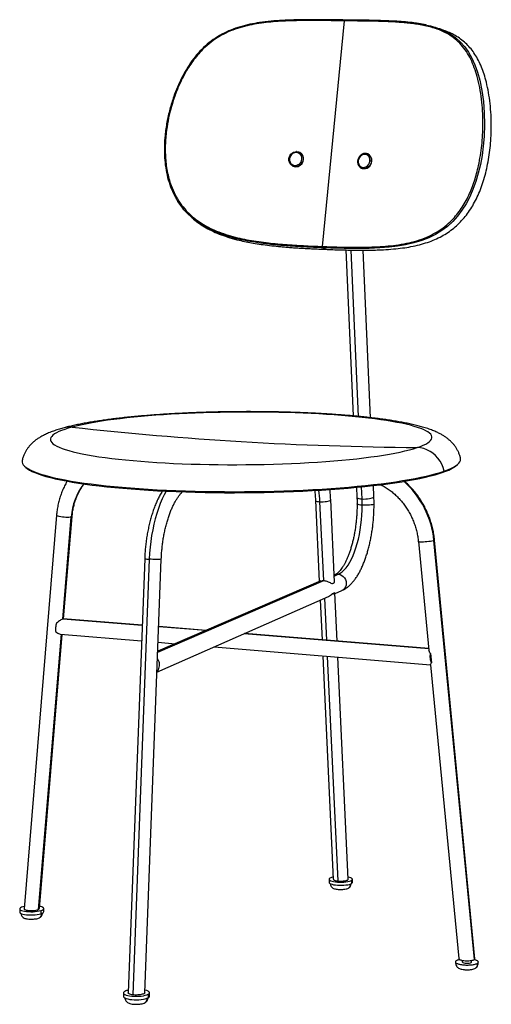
# Model space of a CAD drawing. Header units: millimetres. Extents: x -168 to 191, y 10 to 760.
import ezdxf

# ---------------------------------------------------------------- set-up
doc = ezdxf.new("R2010")
doc.units = ezdxf.units.MM

msp = doc.modelspace()

# ---------------------------------------------------------------- linework, layer by layer
at = {"color": 7, "linetype": 'Continuous', "lineweight": 25}
for p, q in [((62.34, 587.48), (79.02, 759.45)), ((44.99, 659.14), (44.85, 659.21)), ((96.72, 657.98), (96.53, 658.06)), ((96.53, 658.06), (96.83, 657.93)), ((39.46, 648.85), (39.6, 648.78)), ((41.62, 648.3), (41.76, 648.23)), ((92.19, 647.11), (91.89, 647.25)), ((92.19, 647.11), (92.38, 647.04)), ((99.56, 652.46), (99.73, 652.4)), ((80.1, 584.83), (85.73, 458.36)), ((89.62, 457.99), (84.01, 584.75)), ((98.82, 457.01), (93.26, 584.68)), ((164.86, 421.13), (165.73, 421.98)), ((-164.92, 420.14), (-164.04, 419.3)), ((154.16, 415.5), (154.98, 416.32)), ((101.44, 396.94), (101.07, 405.3)), ((88.16, 403.95), (88.49, 396.37)), ((92.4, 395.09), (91.99, 404.33)), ((56.9, 394.1), (59.82, 332.11)), ((63.16, 332.87), (60.34, 392.96)), ((71.4, 331.56), (68.49, 394.64)), ((-140.39, 382.79), (-165.19, 82.77)), ((-135.7, 303.6), (-129.22, 381.33)), ((-135.06, 303.68), (-128.55, 381.82)), ((135.35, 362.56), (143.36, 279.9)), ((178.01, 44.11), (147.19, 363.39)), ((178.45, 44.75), (147.67, 363.74)), ((-73.26, 349.74), (-85.78, 18.67)), ((-69.74, 349.19), (-82.32, 17.17)), ((-73.17, 18.81), (-60.6, 349.27)), ((71.18, 336.34), (74.29, 337.68)), ((-63.3, 278.23), (63.16, 332.87)), ((60.92, 332.59), (-63.27, 278.99)), ((71.75, 337.26), (71.15, 337)), ((71.76, 323.64), (69.64, 322.7)), ((73.47, 286.74), (71.76, 323.66)), ((71.8, 322.94), (77, 325.24)), ((-63.88, 263.01), (66.81, 320.74)), ((60.48, 317.94), (61.91, 287.68)), ((63.79, 319.4), (65.28, 287.4)), ((-135.26, 303.69), (-135.7, 303.6)), ((-75.19, 298.69), (-135.7, 303.6)), ((-75.19, 298.81), (-135.26, 303.69)), ((-26.5, 294.86), (-62.56, 297.79)), ((-26.75, 294.75), (-62.56, 297.66)), ((-154.15, 82.25), (-136.67, 291.94)), ((-153.47, 82.91), (-136.05, 291.89)), ((-137.33, 292), (-75.64, 286.87)), ((-63.01, 285.83), (-49.94, 284.74)), ((143.26, 280.94), (2.58, 292.37)), ((143.25, 281.07), (2.83, 292.48)), ((-20.26, 282.28), (144.46, 268.6)), ((62.48, 275.41), (70.49, 105.22)), ((65.86, 275.13), (73.87, 103.97)), ((81.84, 105.26), (74.03, 274.45)), ((144.55, 277.2), (145.23, 270.21)), ((144.45, 268.73), (166.15, 44.78)), ((67.26, 105.24), (67.26, 102.87)), ((85.08, 102.87), (85.08, 105.24)), ((84.47, 104.45), (84.48, 102.08)), ((-168.5, 82.66), (-168.47, 80.23)), ((-165.04, 84.53), (-166.19, 84.24)), ((-150.13, 80.59), (-150.17, 83.02)), ((-152.45, 81.45), (-152.42, 79.02)), ((168.79, 43.49), (168.79, 42.25)), ((175.54, 43.36), (175.53, 41.84)), ((175.79, 42.19), (175.79, 43.42)), ((-89.38, 18.6), (-89.35, 15.98)), ((-70.61, 17.66), (-70.59, 15.03)), ((-69.55, 16.25), (-69.58, 18.87))]:
    msp.add_line(p, q, dxfattribs=at)
at = {"color": 7, "linetype": 'Continuous', "lineweight": 25, "flags": 128}
for points in [[(151.14, 753.47), (155.55, 751.62), (159.92, 749.24), (163.87, 746.46), (167.44, 743.26), (170.66, 739.62), (173.55, 735.51), (176.14, 730.92), (178.42, 725.84), (180.4, 720.26), (182.08, 714.2), (183.68, 706.36), (184.83, 698.01), (185.5, 689.28), (185.69, 680.35), (185.39, 671.41), (184.78, 664.06), (183.83, 656.88), (182.57, 649.93), (180.99, 643.25), (179.11, 636.9), (176.92, 630.88), (174.43, 625.24), (171.65, 619.97), (168.56, 615.09), (165.17, 610.62), (161.48, 606.53), (157.46, 602.85), (153.12, 599.56), (148.42, 596.65), (143.35, 594.13), (137.85, 591.97), (131.89, 590.16), (125.39, 588.69), (119.44, 587.7), (112.97, 586.94), (105.84, 586.4), (97.92, 586.07), (94.53, 586), (90.96, 585.96), (87.16, 585.95), (83.12, 585.98), (78.76, 586.05), (74, 586.16), (68.7, 586.31), (62.59, 586.53), (62.59, 586.53)], [(41.62, 648.3), (40.42, 648.48), (39.3, 648.94), (38.33, 649.66), (37.55, 650.6), (36.99, 651.71), (36.7, 652.93), (36.68, 654.22), (36.93, 655.49), (37.44, 656.69), (38.19, 657.76), (39.13, 658.64), (40.23, 659.3), (41.42, 659.69), (42.65, 659.79)], [(42.3, 659.12), (41.07, 658.99), (39.9, 658.53), (38.86, 657.78), (38.02, 656.78), (37.45, 655.61), (37.18, 654.34), (37.22, 653.06), (37.58, 651.86), (38.23, 650.81), (39.13, 650), (40.22, 649.47), (41.41, 649.26)], [(41.41, 649.26), (42.64, 649.39), (43.81, 649.85), (44.86, 650.6), (45.69, 651.6), (46.27, 652.77), (46.54, 654.05), (46.49, 655.33), (46.13, 656.53), (45.48, 657.57), (44.58, 658.39), (43.49, 658.91), (42.3, 659.12)], [(42.65, 659.79), (43.85, 659.61), (44.97, 659.15), (45.94, 658.43), (46.73, 657.5), (47.28, 656.39), (47.58, 655.16), (47.6, 653.87), (47.35, 652.6), (46.83, 651.4), (46.09, 650.33), (45.14, 649.44), (44.04, 648.79), (42.85, 648.4), (41.62, 648.3)], [(42.65, 659.79), (42.59, 659.81), (42.54, 659.79), (42.48, 659.74), (42.43, 659.66), (42.38, 659.55), (42.34, 659.42), (42.31, 659.28), (42.3, 659.12)], [(98.43, 652.63), (98.42, 653.92), (98.09, 655.13), (97.49, 656.18), (96.65, 656.99), (95.62, 657.51), (94.48, 657.7), (93.31, 657.56), (92.18, 657.09), (91.18, 656.32), (90.36, 655.31), (89.79, 654.13), (89.51, 652.85)], [(89.51, 652.85), (89.52, 651.56), (89.84, 650.35), (90.45, 649.31), (91.29, 648.5), (92.31, 647.98), (93.45, 647.78), (94.62, 647.92), (95.75, 648.39), (96.76, 649.15), (97.58, 650.16), (98.15, 651.35), (98.43, 652.63)], [(39.6, 648.78), (40.56, 648.41), (41.76, 648.23)], [(99.56, 652.46), (99.29, 651.18), (98.78, 649.96), (98.04, 648.88), (97.12, 647.98), (96.06, 647.32), (94.92, 646.92), (93.74, 646.8), (92.6, 646.98), (92.19, 647.11)], [(134.39, 434.24), (136.88, 435.13), (139.06, 436.03), (140.94, 436.95), (142.5, 437.87), (143.75, 438.79), (144.69, 439.72), (145.31, 440.65), (145.62, 441.58), (145.62, 442.51), (145.31, 443.43), (144.7, 444.35), (143.78, 445.25), (142.56, 446.15), (141.04, 447.04), (139.23, 447.91), (137.14, 448.76), (134.77, 449.6), (132.13, 450.42), (129.22, 451.22), (126.05, 452), (122.63, 452.75), (118.97, 453.48), (115.08, 454.18), (110.96, 454.86), (106.62, 455.51), (102.08, 456.12), (97.34, 456.71), (92.42, 457.27), (87.32, 457.79), (82.05, 458.28), (76.63, 458.74), (71.06, 459.16), (65.36, 459.54), (59.53, 459.89), (53.6, 460.2), (47.56, 460.47), (41.44, 460.71), (35.24, 460.91), (28.98, 461.07), (22.66, 461.19), (16.3, 461.27), (9.91, 461.32), (3.5, 461.32), (-2.91, 461.29), (-9.31, 461.21), (-15.7, 461.1), (-22.06, 460.95), (-28.38, 460.76), (-34.65, 460.53), (-40.85, 460.26), (-46.97, 459.96), (-53.01, 459.62), (-58.94, 459.25), (-64.76, 458.83), (-70.47, 458.39), (-76.03, 457.91), (-81.46, 457.39), (-86.73, 456.84), (-91.83, 456.27), (-96.75, 455.66), (-101.49, 455.02), (-106.03, 454.35), (-110.37, 453.65), (-114.49, 452.93), (-118.38, 452.19), (-122.04, 451.42), (-125.46, 450.63), (-128.63, 449.82)], [(-128.63, 449.82), (-131.54, 448.98), (-134.18, 448.14), (-136.55, 447.27), (-138.64, 446.39), (-140.45, 445.5), (-141.96, 444.6), (-143.18, 443.69), (-144.1, 442.77), (-144.71, 441.85), (-145.02, 440.92), (-145.02, 439.99), (-144.7, 439.07), (-144.07, 438.14), (-143.13, 437.22), (-141.88, 436.31), (-140.31, 435.41), (-138.43, 434.52), (-136.24, 433.64), (-133.74, 432.77), (-130.94, 431.92), (-127.85, 431.1), (-124.46, 430.29), (-120.79, 429.51), (-116.84, 428.75), (-112.61, 428.01), (-108.12, 427.31), (-103.38, 426.64), (-98.4, 426), (-93.18, 425.39), (-87.74, 424.82), (-82.1, 424.29), (-76.25, 423.79), (-70.22, 423.34), (-64.02, 422.92), (-57.67, 422.55), (-51.18, 422.22), (-44.56, 421.94), (-37.83, 421.7), (-31.02, 421.5), (-24.12, 421.36), (-17.16, 421.25), (-10.17, 421.2), (-3.14, 421.19), (3.89, 421.23), (10.91, 421.31), (17.91, 421.45), (24.86, 421.62), (31.75, 421.85), (38.57, 422.12), (45.29, 422.43), (51.91, 422.79), (58.4, 423.19), (64.75, 423.63), (70.94, 424.11), (76.96, 424.63), (82.81, 425.19), (88.45, 425.79), (93.88, 426.42), (99.09, 427.08), (104.07, 427.78), (108.81, 428.5), (113.29, 429.25), (117.51, 430.03), (121.45, 430.83), (125.12, 431.66), (128.5, 432.5), (131.59, 433.36), (134.39, 434.24)], [(154.98, 416.32), (154.22, 418.97), (153.17, 421.51), (151.84, 423.91), (150.26, 426.13), (148.43, 428.13), (146.41, 429.89), (144.21, 431.38), (141.87, 432.58), (139.43, 433.46), (136.92, 434.02), (134.39, 434.24)], [(-166.67, 424.49), (-166.74, 424.11), (-166.72, 423.08), (-166.38, 422.04), (-165.73, 421.02), (-164.77, 419.99), (-163.49, 418.97), (-161.9, 417.96), (-159.99, 416.96), (-157.78, 415.98), (-155.25, 415), (-152.42, 414.05), (-149.29, 413.11), (-145.85, 412.19), (-142.13, 411.3), (-138.12, 410.43), (-133.83, 409.59), (-129.26, 408.77), (-124.43, 407.98), (-119.34, 407.23), (-114.01, 406.51), (-108.43, 405.82), (-102.63, 405.17), (-96.62, 404.56), (-90.4, 403.99), (-83.99, 403.46), (-77.4, 402.98), (-70.64, 402.53), (-63.73, 402.13), (-56.69, 401.78), (-49.52, 401.47), (-42.25, 401.21), (-34.88, 401), (-27.44, 400.83), (-19.94, 400.72), (-12.4, 400.65), (-4.82, 400.63), (2.76, 400.67), (10.34, 400.75), (17.89, 400.88), (25.41, 401.06), (32.88, 401.28), (40.27, 401.56), (47.58, 401.88), (54.79, 402.25), (61.88, 402.66), (68.84, 403.12), (75.65, 403.62), (82.3, 404.17), (88.78, 404.75), (95.08, 405.38), (101.17, 406.04), (107.05, 406.74), (112.71, 407.47), (118.13, 408.24), (123.31, 409.03), (128.24, 409.86), (132.9, 410.72), (137.3, 411.6), (141.42, 412.5), (145.25, 413.43), (148.79, 414.38), (152.04, 415.34), (154.98, 416.32)], [(154.98, 416.32), (157.62, 417.32), (159.95, 418.32), (161.98, 419.34), (163.69, 420.36), (165.09, 421.39), (166.17, 422.43), (166.94, 423.46), (167.39, 424.5), (167.54, 425.53), (167.43, 426.34)], [(-164.04, 419.3), (-163.89, 419.15), (-162.61, 418.14), (-161.03, 417.13), (-159.13, 416.14), (-156.93, 415.15), (-154.41, 414.19), (-151.59, 413.23), (-148.48, 412.3), (-145.06, 411.39), (-141.35, 410.49), (-137.36, 409.63), (-133.09, 408.79), (-128.55, 407.97), (-123.75, 407.19), (-118.68, 406.44), (-113.38, 405.72), (-107.83, 405.04), (-102.06, 404.39), (-96.08, 403.78), (-89.89, 403.21), (-83.52, 402.69), (-76.96, 402.2), (-70.24, 401.76), (-63.37, 401.36), (-56.37, 401.01), (-49.24, 400.7), (-42.01, 400.44), (-34.68, 400.23), (-27.28, 400.07), (-19.82, 399.95), (-12.32, 399.88), (-4.79, 399.87), (2.75, 399.9), (10.29, 399.98), (17.8, 400.11), (25.28, 400.29), (32.7, 400.51), (40.06, 400.79), (47.33, 401.11), (54.49, 401.48), (61.55, 401.89), (68.47, 402.34), (75.24, 402.84), (81.86, 403.39), (88.3, 403.97), (94.56, 404.59), (100.62, 405.25), (106.47, 405.95), (112.1, 406.68), (117.49, 407.44), (122.65, 408.23), (127.55, 409.06), (132.19, 409.91), (136.56, 410.79), (140.66, 411.69), (144.47, 412.61), (148, 413.56), (151.23, 414.52), (154.16, 415.5)], [(-56.92, 401.08), (-58.4, 398.33), (-59.95, 395.08), (-61.42, 391.6), (-62.79, 387.93), (-64.05, 384.07), (-65.2, 380.05), (-66.24, 375.9), (-67.15, 371.62), (-67.94, 367.24), (-68.59, 362.78), (-69.11, 358.28), (-69.5, 353.74), (-69.74, 349.19)], [(56.9, 394.1), (56.9, 394.08), (57.08, 393.77), (57.55, 393.49), (58.27, 393.25), (59.22, 393.07), (60.34, 392.96)], [(60.34, 392.96), (61.58, 392.92), (62.88, 392.95), (64.17, 393.05), (65.38, 393.22), (66.45, 393.45), (67.34, 393.72), (68, 394.03), (68.38, 394.35), (68.49, 394.64)], [(74.29, 337.68), (75.82, 338.5), (77.34, 339.61), (78.83, 341.02), (80.29, 342.71), (81.7, 344.66), (83.06, 346.87), (84.35, 349.32), (85.58, 352), (86.72, 354.88), (87.78, 357.94), (88.74, 361.18), (89.6, 364.55), (90.36, 368.05), (91.01, 371.66), (91.55, 375.33), (91.97, 379.07), (92.27, 382.83), (92.45, 386.6), (92.51, 390.35)], [(88.49, 396.37), (88.5, 396.33), (88.72, 395.98), (89.25, 395.67), (90.07, 395.41), (91.14, 395.21), (92.4, 395.09)], [(92.51, 390.35), (91.25, 390.46), (90.18, 390.61), (89.36, 390.79), (88.83, 391), (88.61, 391.22), (88.61, 391.26)], [(92.4, 395.09), (93.79, 395.04), (95.24, 395.07), (96.67, 395.19), (98.02, 395.38), (99.22, 395.63), (100.2, 395.93), (100.91, 396.27), (101.33, 396.63), (101.44, 396.94)], [(101.56, 391.27), (101.45, 391.09), (101.03, 390.88), (100.31, 390.68), (99.33, 390.52), (98.13, 390.39), (96.78, 390.3), (95.35, 390.27), (93.9, 390.28), (92.51, 390.35)], [(-129.22, 381.33), (-129.96, 381.16), (-130.93, 381.05), (-132.08, 381.01), (-133.35, 381.03), (-134.67, 381.11), (-135.98, 381.25), (-137.22, 381.45), (-138.32, 381.69), (-139.23, 381.96), (-139.89, 382.25), (-140.28, 382.54), (-140.39, 382.79)], [(-128.55, 381.82), (-128.55, 381.8), (-128.74, 381.55), (-129.22, 381.33)], [(147.19, 363.39), (146.53, 363.18), (145.6, 362.97), (144.48, 362.76), (143.2, 362.58), (141.84, 362.42), (140.46, 362.3), (139.13, 362.22), (137.92, 362.19), (136.9, 362.21), (136.11, 362.27), (135.58, 362.38), (135.36, 362.53), (135.35, 362.56)], [(147.67, 363.74), (147.58, 363.59), (147.19, 363.39)], [(-60.6, 349.27), (-60.6, 349.27), (-60.77, 349.17), (-61.25, 349.09), (-62.01, 349.03), (-63.03, 348.99), (-64.24, 348.98), (-65.58, 349), (-66.99, 349.04), (-68.4, 349.11), (-69.74, 349.19)], [(71.75, 337.26), (72.95, 337.62), (74.29, 337.68)], [(74.29, 337.68), (75.62, 337.42), (76.9, 336.85), (78.04, 336), (79, 334.91), (79.73, 333.63), (80.19, 332.24), (80.35, 330.79), (80.21, 329.37), (79.78, 328.04), (79.07, 326.87), (78.13, 325.92), (77, 325.24), (77, 325.24)], [(67.88, 106.04), (67.42, 105.65), (67.26, 105.25), (67.4, 104.85), (67.84, 104.46), (68.57, 104.1), (69.55, 103.78), (70.76, 103.5), (72.16, 103.29), (73.69, 103.14), (75.31, 103.07), (76.96, 103.07), (78.58, 103.14), (80.12, 103.28), (81.52, 103.5), (82.74, 103.77), (83.74, 104.09), (84.47, 104.45)], [(84.47, 104.45), (84.92, 104.84), (85.08, 105.24), (84.93, 105.64), (84.48, 106.02), (83.75, 106.38), (82.76, 106.7), (81.76, 106.93)], [(67.26, 102.87), (67.41, 102.48), (67.85, 102.09), (68.57, 101.73), (69.56, 101.41), (70.77, 101.13), (72.16, 100.92), (73.7, 100.77), (75.32, 100.69), (76.97, 100.69), (78.59, 100.77), (80.13, 100.91), (81.53, 101.12), (82.75, 101.39), (83.74, 101.72), (84.48, 102.08)], [(84.48, 102.08), (84.93, 102.47), (85.08, 102.87), (85.08, 102.87)], [(-166.19, 84.24), (-167.19, 83.88), (-167.92, 83.48), (-168.36, 83.06), (-168.5, 82.64), (-168.32, 82.22), (-167.84, 81.82), (-167.06, 81.46), (-166.02, 81.14), (-164.75, 80.88), (-163.3, 80.69), (-161.71, 80.58), (-160.03, 80.53), (-158.34, 80.57), (-156.68, 80.69), (-155.1, 80.88), (-153.68, 81.14), (-152.45, 81.45)], [(-152.45, 81.45), (-151.45, 81.81), (-150.72, 82.21), (-150.29, 82.63), (-150.17, 83.05), (-150.35, 83.47), (-150.85, 83.87), (-151.63, 84.23), (-152.67, 84.54), (-153.33, 84.69)], [(-168.47, 80.23), (-168.46, 80.21), (-168.29, 79.79), (-167.8, 79.39), (-167.03, 79.02), (-165.99, 78.71), (-164.72, 78.45), (-163.26, 78.26), (-161.67, 78.14), (-160, 78.1), (-158.31, 78.14), (-156.64, 78.25), (-155.07, 78.44), (-153.65, 78.7), (-152.42, 79.02)], [(-152.42, 79.02), (-151.42, 79.38), (-150.69, 79.78), (-150.26, 80.2), (-150.13, 80.59)], [(168.79, 42.25), (168.89, 42.02), (169.32, 41.75), (170.04, 41.53), (170.98, 41.37), (172.04, 41.3), (173.14, 41.31), (174.14, 41.42), (174.97, 41.6), (175.53, 41.84)], [(175.53, 41.84), (175.78, 42.12), (175.79, 42.19)], [(-89.35, 15.98), (-89.32, 15.76), (-88.99, 15.27), (-88.34, 14.81), (-87.38, 14.4), (-86.15, 14.05), (-84.69, 13.76), (-83.06, 13.56), (-81.3, 13.45), (-79.47, 13.42), (-77.65, 13.49), (-75.88, 13.65), (-74.24, 13.89), (-72.78, 14.21), (-71.55, 14.6), (-70.59, 15.03)], [(-88.32, 19.84), (-88.99, 19.37), (-89.33, 18.87), (-89.34, 18.38), (-89.01, 17.89), (-88.36, 17.44), (-87.41, 17.03), (-86.18, 16.67), (-84.72, 16.39), (-83.08, 16.19), (-81.32, 16.07), (-79.5, 16.05), (-77.67, 16.12), (-75.91, 16.28), (-74.27, 16.52), (-72.81, 16.84), (-71.57, 17.22), (-70.61, 17.66)], [(-70.61, 17.66), (-69.95, 18.13), (-69.62, 18.62), (-69.62, 19.12), (-69.96, 19.6), (-70.62, 20.05), (-71.58, 20.46), (-72.81, 20.81), (-73.09, 20.88)]]:
    msp.add_lwpolyline(points, dxfattribs=at)
at = {"color": 7, "linetype": 'Continuous', "lineweight": 25}
for centre, radius, start, end in [((41.89, 654.12), 5.9, 268.71095, 58.30299), ((89.36, 652.22), 0.646, 77.14925, 118.83062), ((94.56, 653.2), 5.25, 351.14203, 65.64735), ((94.33, 653.27), 5.29, 351.27833, 61.83509), ((42.57, 649), 1.18, 167.31133, 216.78731), ((93.98, 652.59), 5.77, 253.96026, 358.05017), ((98.4, 648.59), 4.04, 73.4097, 89.54959), ((-130.3, 433.27), 16.63, 84.2338, 105.04132), ((173.09, 3217.56), 2784.14, 263.77858, 266.44287), ((166.29, 3355.05), 2920.98, 266.74332, 269.37417), ((145.75, 444.46), 30.16, 286.18085, 309.32441), ((-81.68, 377.88), 47.66, 142.83925, 175.84838), ((78.64, 356.85), 68.87, 5.4529, 48.63356), ((-38.95, 388.47), 99.4, 2.58721, 7.72799), ((-17.79, 390.23), 110.3, 0.05977, 2.52171), ((-70.1, 358.39), 9.2, 249.93552, 272.28087), ((71.88, 98.46), 8.57, 99.84093, 117.82511), ((-83.33, 9.76), 11.24, 102.19961, 116.35151), ((-71.06, 16.49), 1.53, 288.191, 351.255)]:
    msp.add_arc(centre, radius, start, end, dxfattribs=at)
for points, knots in [([(79.27, 760.08), (77.24, 760.11), (73.48, 760.16), (68.28, 760.23), (64, 760.28), (60.51, 760.31), (57.48, 760.32), (53.2, 760.33), (47.48, 760.31), (39.86, 760.17), (31.7, 759.86), (23.03, 759.24), (14.78, 758.27), (6.97, 756.89), (-0.36, 755.07), (-7.57, 752.59), (-14.53, 749.35), (-21.08, 745.3), (-27.1, 740.47), (-32.51, 734.98), (-37.31, 728.96), (-41.52, 722.55), (-45.21, 715.83), (-48.41, 708.91), (-51.46, 701.01), (-54.21, 692.1), (-56.44, 682.2), (-57.76, 672.99), (-58.31, 664.59), (-58.27, 657), (-57.63, 649.42), (-56.31, 641.94), (-54.25, 634.7), (-52.06, 629.34), (-50.15, 625.62), (-49.05, 623.61), (-48.23, 622.35), (-47.92, 621.87)], [0, 0, 0, 0, 0.0270561, 0.04995, 0.0686822, 0.0832484, 0.0956994, 0.108362, 0.1390041, 0.1699386, 0.2067817, 0.2436904, 0.2805121, 0.3118092, 0.3431164, 0.3746306, 0.4063204, 0.4376885, 0.4692154, 0.5007887, 0.5321738, 0.563714, 0.5951833, 0.6265059, 0.6578168, 0.699689, 0.741719, 0.7834975, 0.8147943, 0.8461498, 0.8777371, 0.9092146, 0.9405851, 0.9713521, 0.9813294, 0.9928477, 1, 1, 1, 1]), ([(79.02, 759.45), (77.8, 759.46), (75.51, 759.49), (72.09, 759.54), (68.7, 759.58), (65.23, 759.63), (61.79, 759.66), (58.36, 759.69), (54.81, 759.7), (51.12, 759.69), (47.29, 759.67), (43.46, 759.61), (39.63, 759.52), (34.62, 759.35), (28.48, 759.03), (21.13, 758.42), (13.84, 757.5), (6.54, 756.19), (-0.72, 754.34), (-7.86, 751.84), (-14.74, 748.57), (-21.22, 744.47), (-26.67, 740.01), (-31.18, 735.46), (-34.87, 731.09), (-38.26, 726.44), (-41.92, 720.63), (-45.68, 713.53), (-49.27, 705.15), (-52.24, 696.51), (-54.6, 687.69), (-56.11, 679.85), (-56.99, 673.11), (-57.46, 667.45), (-57.63, 661.81), (-57.49, 656.11), (-57, 650.47), (-56.13, 644.82), (-54.86, 639.31), (-52.95, 633.29), (-50.2, 626.95), (-46.33, 620.49), (-42.03, 615.14), (-37.56, 610.76), (-33.16, 607.24), (-28.44, 604.15), (-23, 601.2), (-16.74, 598.47), (-9.72, 596.07), (-2.56, 594.15), (4.61, 592.63), (11.87, 591.41), (19.1, 590.44), (26.34, 589.66), (33.58, 589.03), (40.77, 588.53), (47.91, 588.11), (55.06, 587.77), (59.87, 587.58), (62.34, 587.48)], [0, 0, 0, 0, 0.0108042, 0.020289, 0.0300908, 0.0405506, 0.0506543, 0.0601733, 0.0703695, 0.0814952, 0.0920595, 0.1033736, 0.1144069, 0.1249156, 0.1461923, 0.1666348, 0.1871953, 0.2078883, 0.2285158, 0.2492208, 0.2701571, 0.2909012, 0.3117973, 0.3275094, 0.3431395, 0.3585339, 0.3745237, 0.3993468, 0.4242678, 0.4493139, 0.4743968, 0.4993677, 0.5150375, 0.5304187, 0.5461887, 0.5615429, 0.5774929, 0.5929679, 0.6088419, 0.6242466, 0.6453261, 0.6660601, 0.6867787, 0.7023595, 0.7182433, 0.7339018, 0.7496341, 0.7701864, 0.7912998, 0.8121841, 0.8329151, 0.8534744, 0.8748395, 0.8952002, 0.9159931, 0.937388, 0.9575938, 0.9782387, 1, 1, 1, 1]), ([(62.34, 587.48), (64.47, 587.41), (68.55, 587.26), (74.64, 587.09), (80.58, 586.97), (86.53, 586.91), (92.45, 586.92), (98.28, 587.04), (104.92, 587.3), (112.23, 587.82), (120.28, 588.77), (128.23, 590.23), (136.05, 592.35), (143.27, 595.15), (149.8, 598.61), (155.63, 602.66), (160.58, 607.13), (164.67, 611.75), (168.04, 616.3), (171.08, 621.24), (173.76, 626.46), (176.11, 631.93), (178.1, 637.51), (179.8, 643.26), (181.34, 649.66), (182.67, 656.79), (183.69, 664.6), (184.34, 672.92), (184.57, 681.69), (184.3, 690.83), (183.52, 699.82), (182.18, 708.59), (180.35, 716.61), (178.05, 723.84), (175.35, 730.22), (172.03, 736.09), (168.06, 741.29), (163.44, 745.72), (158.68, 749.02), (154.01, 751.44), (149.65, 753.2), (145.08, 754.64), (140.37, 755.78), (135.51, 756.69), (130.62, 757.38), (125.66, 757.92), (120.49, 758.34), (115.04, 758.67), (109.36, 758.92), (103.57, 759.09), (98.72, 759.19), (94.71, 759.26), (91.6, 759.3), (88.46, 759.34), (85.41, 759.37), (82.27, 759.41), (80.16, 759.43), (79.02, 759.45)], [0, 0, 0, 0, 0.018835, 0.036102, 0.054213, 0.07199, 0.089649, 0.107754, 0.125072, 0.150393, 0.175068, 0.199977, 0.225131, 0.24993, 0.27076, 0.291673, 0.312389, 0.327882, 0.343348, 0.358897, 0.374777, 0.390192, 0.406075, 0.421449, 0.437294, 0.457817, 0.478655, 0.499633, 0.524459, 0.54932, 0.574226, 0.59914, 0.624026, 0.644859, 0.665864, 0.686524, 0.707338, 0.728101, 0.749003, 0.764599, 0.780242, 0.795462, 0.811626, 0.827296, 0.842989, 0.858692, 0.874385, 0.891439, 0.909309, 0.926638, 0.944198, 0.953219, 0.962736, 0.972088, 0.981359, 0.989929, 1, 1, 1, 1]), ([(79.27, 760.08), (79.26, 760.07), (79.23, 760.05), (79.17, 759.98), (79.12, 759.87), (79.06, 759.7), (79.04, 759.55), (79.02, 759.45)], [0, 0, 0, 0, 0.098557, 0.286426, 0.474295, 0.65826, 1, 1, 1, 1]), ([(141.61, 756.21), (140.75, 756.39), (138.94, 756.78), (136.17, 757.27), (133.31, 757.71), (129.24, 758.24), (123.88, 758.77), (116.57, 759.27), (108.63, 759.6), (102.15, 759.77), (97.72, 759.85), (95.11, 759.89), (92, 759.94), (88.3, 759.98), (83.99, 760.03), (80.91, 760.06), (79.27, 760.08)], [0, 0, 0, 0, 0.044013, 0.092831, 0.140718, 0.187802, 0.296499, 0.404896, 0.542875, 0.677701, 0.711944, 0.751446, 0.800009, 0.857624, 0.924286, 1, 1, 1, 1]), ([(65.72, 585.27), (67.7, 585.2), (71.42, 585.06), (76.67, 584.91), (81.37, 584.79), (85.67, 584.72), (89.67, 584.68), (94.05, 584.67), (98.8, 584.71), (103.86, 584.84), (109.67, 585.08), (116.13, 585.52), (123.12, 586.29), (129.77, 587.34), (136.13, 588.74), (142.23, 590.53), (147.85, 592.69), (153.05, 595.21), (157.85, 598.11), (162.3, 601.41), (166.4, 605.1), (170.18, 609.2), (173.64, 613.69), (176.78, 618.58), (179.62, 623.86), (182.14, 629.52), (184.36, 635.54), (186.26, 641.9), (187.85, 648.57), (189.12, 655.51), (190.06, 662.67), (190.71, 670.5), (190.97, 678.92), (190.76, 687.79), (190.07, 696.47), (188.89, 704.78), (187.34, 712.19), (185.5, 718.66), (183.47, 724.25), (181.14, 729.34), (178.49, 733.95), (175.52, 738.07), (172.21, 741.72), (168.55, 744.94), (164.48, 747.71), (160.26, 750), (157.28, 751.15), (155.89, 751.69)], [0, 0, 0, 0, 0.022171, 0.041619, 0.059141, 0.075362, 0.090417, 0.104662, 0.125502, 0.144891, 0.163023, 0.192898, 0.220134, 0.245267, 0.271747, 0.29639, 0.319564, 0.341528, 0.362579, 0.382952, 0.402881, 0.422577, 0.442254, 0.462114, 0.482316, 0.503002, 0.524305, 0.546304, 0.569044, 0.592528, 0.616701, 0.641503, 0.67184, 0.702489, 0.732978, 0.762838, 0.791726, 0.81488, 0.837148, 0.858595, 0.879346, 0.899606, 0.919635, 0.939712, 0.960168, 0.98134, 1, 1, 1, 1]), ([(141.77, 756.17), (142.97, 755.9), (146.02, 755.22), (149.15, 754.31), (151, 753.53), (151.14, 753.47)], [0, 0, 0, 0, 0.373623, 0.953033, 1, 1, 1, 1]), ([(155.91, 751.72), (155.11, 752.01), (153.52, 752.6), (151.94, 753.2), (151.14, 753.49)], [0, 0, 0, 0, 0.500006, 1, 1, 1, 1]), ([(96.84, 657.92), (96.5, 658.06), (95.81, 658.34), (94.69, 658.43), (93.56, 658.29), (92.46, 657.88), (91.44, 657.24), (90.56, 656.39), (89.84, 655.37), (89.33, 654.24), (89.12, 653.35), (89.06, 652.87), (89.05, 652.79)], [0, 0, 0, 0, 0.106523, 0.21463, 0.322759, 0.43132, 0.540511, 0.650314, 0.760602, 0.871239, 0.976277, 1, 1, 1, 1]), ([(89.05, 652.79), (89.03, 652.56), (88.99, 651.92), (89.11, 650.87), (89.47, 649.72), (90.07, 648.69), (90.87, 647.87), (91.5, 647.39), (91.87, 647.26), (91.88, 647.26)], [0, 0, 0, 0, 0.09912, 0.278609, 0.458276, 0.63735, 0.815383, 0.992131, 1, 1, 1, 1]), ([(-37.66, 609.9), (-38.94, 611.07), (-41.58, 613.48), (-45.02, 617.48), (-46.99, 620.41), (-47.92, 621.8)], [0, 0, 0, 0, 0.330213, 0.682062, 1, 1, 1, 1]), ([(-37.67, 609.89), (-37.53, 609.76), (-37.28, 609.54), (-37.03, 609.32), (-36.92, 609.23)], [0, 0, 0, 0, 0.562501, 1, 1, 1, 1]), ([(62.59, 586.53), (60.64, 586.6), (56.98, 586.74), (51.74, 586.98), (47.02, 587.22), (42.67, 587.48), (38.61, 587.74), (34.12, 588.06), (29.24, 588.46), (23.99, 588.97), (17.93, 589.66), (11.15, 590.58), (3.76, 591.87), (-3.3, 593.41), (-10.06, 595.25), (-16.53, 597.47), (-22.47, 600), (-27.92, 602.83), (-32.86, 606.04), (-36.09, 608.4), (-37.56, 609.81), (-37.66, 609.9)], [0, 0, 0, 0, 0.057623, 0.108182, 0.153715, 0.195879, 0.235007, 0.272029, 0.326207, 0.37659, 0.423721, 0.501381, 0.572156, 0.637533, 0.706404, 0.77052, 0.830874, 0.888135, 0.943066, 0.996309, 1, 1, 1, 1]), ([(-36.89, 609.26), (-36.6, 608.98), (-34.91, 607.39), (-31.41, 604.85), (-26.38, 601.64), (-20.83, 598.81), (-14.79, 596.28), (-8.2, 594.06), (-1.87, 592.36), (4.1, 591.04), (9.65, 590), (15.6, 589.07), (22, 588.23), (27.65, 587.63), (32.43, 587.19), (36.25, 586.88), (40.29, 586.58), (44.58, 586.29), (49.18, 586.02), (54.18, 585.76), (59.74, 585.51), (63.64, 585.35), (65.72, 585.27)], [0, 0, 0, 0, 0.01092, 0.063531, 0.117891, 0.174627, 0.234486, 0.298121, 0.366511, 0.415642, 0.467803, 0.523469, 0.583366, 0.648444, 0.682624, 0.718542, 0.756653, 0.797005, 0.840449, 0.887604, 0.939937, 1, 1, 1, 1]), ([(62.34, 587.48), (62.33, 587.38), (62.32, 587.22), (62.35, 587.01), (62.38, 586.86), (62.42, 586.73), (62.49, 586.6), (62.55, 586.55), (62.59, 586.53)], [0, 0, 0, 0, 0.2394568, 0.3683607, 0.5, 0.6316393, 0.7605432, 1, 1, 1, 1]), ([(62.59, 586.53), (63.18, 586.29), (64.22, 585.87), (65.26, 585.46), (65.72, 585.27)], [0, 0, 0, 0, 0.56, 1, 1, 1, 1]), ([(167.41, 426.34), (167.37, 426.54), (167.15, 427.57), (166.52, 429.32), (165.56, 431.56), (164.39, 433.64), (163.09, 435.55), (161.65, 437.32), (160.1, 438.94), (158.43, 440.44), (156.64, 441.84), (154.67, 443.17), (152.47, 444.46), (149.93, 445.76), (146.92, 447.07), (143.43, 448.38), (139.7, 449.57), (135.84, 450.66), (131.96, 451.62), (127.89, 452.52), (123.73, 453.35), (119.47, 454.12), (115.07, 454.84), (110.55, 455.52), (105.9, 456.16), (101.1, 456.76), (96.18, 457.32), (91.13, 457.85), (85.95, 458.34), (80.66, 458.8), (75.25, 459.23), (69.73, 459.62), (64.12, 459.97), (58.42, 460.29), (52.63, 460.58), (46.76, 460.83), (40.83, 461.05), (34.84, 461.23), (28.8, 461.38), (22.72, 461.49), (16.61, 461.57), (10.47, 461.61), (4.32, 461.62), (-1.84, 461.59), (-7.99, 461.53), (-14.13, 461.43), (-20.25, 461.3), (-26.34, 461.13), (-32.39, 460.93), (-38.39, 460.69), (-44.34, 460.42), (-50.21, 460.11), (-56.02, 459.77), (-61.74, 459.4), (-67.37, 459), (-72.91, 458.56), (-78.33, 458.09), (-83.65, 457.58), (-88.84, 457.05), (-93.91, 456.48), (-98.84, 455.88), (-103.64, 455.24), (-108.3, 454.57), (-112.81, 453.87), (-117.17, 453.13), (-121.39, 452.35), (-125.47, 451.53), (-129.41, 450.65), (-132.43, 449.91), (-134.13, 449.46), (-134.62, 449.33)], [0, 0, 0, 0, 0.001966, 0.010032, 0.018108, 0.026246, 0.03451, 0.042986, 0.051787, 0.061065, 0.071021, 0.081926, 0.094156, 0.108233, 0.124811, 0.144172, 0.164638, 0.182039, 0.200375, 0.217988, 0.235093, 0.251839, 0.268325, 0.284614, 0.300753, 0.316774, 0.3327, 0.34855, 0.364337, 0.380072, 0.395765, 0.411421, 0.427048, 0.442649, 0.458228, 0.47379, 0.489336, 0.50487, 0.520393, 0.535908, 0.551417, 0.566921, 0.582422, 0.597921, 0.613419, 0.628919, 0.644421, 0.659927, 0.675438, 0.690956, 0.706483, 0.722021, 0.737572, 0.753139, 0.768724, 0.784332, 0.799965, 0.815629, 0.831329, 0.847071, 0.862866, 0.878722, 0.894653, 0.910675, 0.926812, 0.943091, 0.959553, 0.976254, 0.993272, 1, 1, 1, 1]), ([(-134.62, 449.33), (-135.21, 449.17), (-137.09, 448.65), (-140.15, 447.72), (-143.8, 446.47), (-147.23, 445.09), (-150.29, 443.65), (-152.86, 442.23), (-155.06, 440.81), (-157.01, 439.36), (-158.78, 437.83), (-160.4, 436.21), (-161.89, 434.45), (-163.24, 432.57), (-164.43, 430.54), (-165.48, 428.3), (-166.24, 426.29), (-166.53, 424.95), (-166.63, 424.51)], [0, 0, 0, 0, 0.045157, 0.143311, 0.244832, 0.352733, 0.445717, 0.522454, 0.588476, 0.647083, 0.700435, 0.750069, 0.797097, 0.842322, 0.886316, 0.929474, 0.976668, 1, 1, 1, 1]), ([(-132.3, 408.66), (-132.53, 408.29), (-133.42, 406.84), (-134.76, 404.15), (-136.3, 400.63), (-137.61, 396.98), (-138.69, 393.23), (-139.54, 389.39), (-140.09, 385.9), (-140.3, 383.69), (-140.39, 382.79)], [0, 0, 0, 0, 0.049251, 0.191191, 0.333291, 0.475539, 0.617921, 0.760421, 0.903025, 1, 1, 1, 1]), ([(-128.55, 381.82), (-128.49, 382.41), (-128.33, 384.16), (-127.88, 387.05), (-127.13, 390.43), (-126.16, 393.72), (-124.97, 396.91), (-123.57, 399.97), (-121.96, 402.88), (-120.56, 405.09), (-119.65, 406.26), (-119.4, 406.57)], [0, 0, 0, 0, 0.063985, 0.190648, 0.317355, 0.444146, 0.571049, 0.698093, 0.82531, 0.952735, 1, 1, 1, 1]), ([(106.74, 406), (106.82, 405.96), (107.97, 405.41), (110.11, 404.12), (113.12, 402.12), (115.98, 399.86), (118.71, 397.4), (121.27, 394.74), (123.66, 391.9), (125.87, 388.88), (127.87, 385.72), (129.66, 382.41), (131.24, 378.99), (132.58, 375.47), (133.69, 371.87), (134.55, 368.22), (135.08, 365.1), (135.28, 363.21), (135.35, 362.56)], [0, 0, 0, 0, 0.005539, 0.074338, 0.143046, 0.211673, 0.280232, 0.348731, 0.417181, 0.485591, 0.553967, 0.622318, 0.690649, 0.758966, 0.827275, 0.89558, 0.963885, 1, 1, 1, 1]), ([(147.67, 363.74), (147.58, 364.5), (147.35, 366.66), (146.77, 370.19), (145.84, 374.3), (144.66, 378.36), (143.23, 382.34), (141.56, 386.22), (139.66, 390), (137.53, 393.64), (135.18, 397.14), (132.64, 400.47), (129.89, 403.62), (127.25, 406.34), (125.45, 407.91), (124.69, 408.58)], [0, 0, 0, 0, 0.044582, 0.12597, 0.207381, 0.288812, 0.370257, 0.451713, 0.533173, 0.614634, 0.69609, 0.777536, 0.858966, 0.940375, 1, 1, 1, 1]), ([(-59.77, 401.2), (-60.12, 400.64), (-61.05, 399.15), (-62.46, 396.48), (-64, 393.24), (-65.44, 389.81), (-66.76, 386.22), (-67.97, 382.5), (-69.07, 378.64), (-70.04, 374.67), (-70.9, 370.61), (-71.63, 366.47), (-72.24, 362.27), (-72.72, 358.03), (-73.07, 353.84), (-73.2, 351.08), (-73.26, 349.74)], [0, 0, 0, 0, 0.044502, 0.119744, 0.194688, 0.269307, 0.343616, 0.417645, 0.491433, 0.565021, 0.638445, 0.711743, 0.784946, 0.858088, 0.931196, 1, 1, 1, 1]), ([(-60.6, 349.27), (-60.57, 349.95), (-60.49, 351.94), (-60.25, 355.23), (-59.86, 359.13), (-59.36, 362.99), (-58.73, 366.78), (-58.01, 370.49), (-57.17, 374.09), (-56.24, 377.56), (-55.22, 380.88), (-54.13, 384.03), (-52.96, 386.98), (-51.73, 389.73), (-50.45, 392.26), (-49.14, 394.55), (-47.82, 396.59), (-46.49, 398.36), (-45.37, 399.69), (-44.71, 400.32), (-44.47, 400.55)], [0, 0, 0, 0, 0.0312352, 0.0908529, 0.1504826, 0.210088, 0.2696415, 0.3291157, 0.3884813, 0.4477069, 0.5067586, 0.5655993, 0.6241892, 0.6824859, 0.740447, 0.7980328, 0.8552136, 0.9119809, 0.9683663, 1, 1, 1, 1]), ([(56.28, 401.6), (56.3, 401.5), (56.45, 400.33), (56.65, 398.04), (56.82, 395.62), (56.89, 394.31), (56.9, 394.1)], [0, 0, 0, 0, 0.042032, 0.490319, 0.916867, 1, 1, 1, 1]), ([(68.49, 394.64), (68.45, 395.31), (68.35, 397.24), (68.16, 399.81), (67.95, 401.67), (67.88, 402.32)], [0, 0, 0, 0, 0.255656, 0.740981, 1, 1, 1, 1]), ([(88.61, 391.26), (88.61, 390.66), (88.6, 388.9), (88.52, 385.96), (88.33, 382.47), (88.04, 378.98), (87.65, 375.52), (87.18, 372.1), (86.61, 368.75), (85.96, 365.48), (85.23, 362.31), (84.42, 359.27), (83.54, 356.36), (82.61, 353.61), (81.61, 351.04), (80.58, 348.65), (79.51, 346.47), (78.43, 344.5), (77.34, 342.76), (76.26, 341.26), (75.22, 340), (74.22, 338.98), (73.3, 338.19), (72.49, 337.63), (72, 337.37), (71.77, 337.27), (71.75, 337.26)], [0, 0, 0, 0, 0.023904, 0.069511, 0.11515, 0.160803, 0.206445, 0.252051, 0.297599, 0.343065, 0.388423, 0.433645, 0.478698, 0.523547, 0.568153, 0.612471, 0.656456, 0.700061, 0.743242, 0.78597, 0.828246, 0.870122, 0.911752, 0.953397, 0.994654, 1, 1, 1, 1]), ([(77, 325.24), (77.4, 325.43), (78.46, 325.93), (80.11, 326.93), (81.93, 328.31), (83.71, 329.94), (85.45, 331.83), (87.12, 333.97), (88.72, 336.34), (90.24, 338.91), (91.67, 341.65), (93, 344.56), (94.24, 347.62), (95.39, 350.81), (96.44, 354.12), (97.4, 357.54), (98.26, 361.06), (99.03, 364.67), (99.7, 368.34), (100.27, 372.08), (100.73, 375.85), (101.1, 379.66), (101.36, 383.48), (101.53, 387.36), (101.55, 389.95), (101.56, 391.27)], [0, 0, 0, 0, 0.025003, 0.065059, 0.106364, 0.149388, 0.193871, 0.239347, 0.285298, 0.331271, 0.377031, 0.422509, 0.467697, 0.512618, 0.557307, 0.601799, 0.646129, 0.690327, 0.734421, 0.778436, 0.822393, 0.866314, 0.910217, 0.954121, 1, 1, 1, 1]), ([(88.49, 396.37), (88.52, 395.78), (88.59, 394.09), (88.6, 392.38), (88.61, 391.26)], [0, 0, 0, 0, 0.350049, 1, 1, 1, 1]), ([(101.56, 391.27), (101.56, 391.94), (101.55, 393.84), (101.48, 395.72), (101.44, 396.94)], [0, 0, 0, 0, 0.350049, 1, 1, 1, 1]), ([(61.71, 332.81), (61.93, 332.85), (62.37, 332.91), (62.89, 332.88), (63.16, 332.87)], [0, 0, 0, 0, 0.50708, 1, 1, 1, 1]), ([(63.16, 332.87), (63.43, 332.84), (63.98, 332.78), (65.12, 332.53), (66.53, 332.05), (68.03, 331.35), (68.86, 330.9), (69.27, 330.68)], [0, 0, 0, 0, 0.123245, 0.250594, 0.500297, 0.750182, 1, 1, 1, 1]), ([(69.27, 330.68), (69.63, 330.75), (70.37, 330.89), (71.21, 331.19), (71.3, 331.42), (71.35, 331.56)], [0, 0, 0, 0, 0.2901878, 0.5885281, 1, 1, 1, 1]), ([(66.65, 320.7), (66.75, 320.74), (67.39, 320.95), (68.43, 321.68), (69.24, 322.36), (69.64, 322.7)], [0, 0, 0, 0, 0.087104, 0.542987, 1, 1, 1, 1]), ([(69.64, 322.7), (69.98, 322.76), (70.29, 322.82), (70.85, 322.97), (71.08, 323.05), (71.46, 323.21), (71.59, 323.3), (71.75, 323.47), (71.78, 323.55), (71.76, 323.64)], [0, 0, 0, 0, 0.25, 0.25, 0.5, 0.5, 0.75, 0.75, 1, 1, 1, 1]), ([(-140.42, 300.5), (-140.6, 300), (-140.77, 299.43), (-141.04, 298.25), (-141.13, 297.63), (-141.24, 296.42), (-141.24, 295.83), (-141.16, 294.77), (-141.08, 294.3), (-140.97, 293.9)], [0, 0, 0, 0, 0.25, 0.25, 0.5, 0.5, 0.75, 0.75, 1, 1, 1, 1]), ([(-135.7, 303.6), (-135.91, 303.53), (-136.18, 303.4), (-136.83, 303.04), (-137.2, 302.81), (-138.04, 302.27), (-138.49, 301.95), (-139.44, 301.26), (-139.93, 300.88), (-140.42, 300.5)], [0, 0, 0, 0, 0.25, 0.25, 0.5, 0.5, 0.75, 0.75, 1, 1, 1, 1]), ([(-140.97, 293.9), (-140.49, 293.54), (-139.56, 292.83), (-138.29, 292.17), (-137.62, 292.05), (-137.33, 292)], [0, 0, 0, 0, 0.378336, 0.737839, 1, 1, 1, 1]), ([(144.55, 277.2), (144.26, 277.69), (143.7, 278.65), (143.33, 279.59), (143.37, 279.91), (143.37, 279.92)], [0, 0, 0, 0, 0.509366, 0.980116, 1, 1, 1, 1]), ([(-63.94, 263.47), (-63.54, 263.95), (-62.72, 264.94), (-62.02, 266.89), (-61.82, 269.17), (-62.28, 271.55), (-63.14, 272.9), (-63.56, 273.56)], [0, 0, 0, 0, 0.17697, 0.367241, 0.563483, 0.790106, 1, 1, 1, 1]), ([(145.23, 270.21), (145.05, 270.63), (144.89, 271.13), (144.63, 272.25), (144.53, 272.87), (144.4, 274.15), (144.38, 274.81), (144.41, 276.06), (144.47, 276.66), (144.55, 277.2)], [0, 0, 0, 0, 0.25, 0.25, 0.5, 0.5, 0.75, 0.75, 1, 1, 1, 1]), ([(144.5, 268.78), (144.48, 268.82), (144.44, 268.95), (144.71, 269.46), (145.05, 269.96), (145.23, 270.21)], [0, 0, 0, 0, 0.218005, 0.602603, 1, 1, 1, 1]), ([(70.55, 105.22), (70.56, 105.12), (70.57, 104.89), (71.21, 104.52), (72.32, 104.17), (73.39, 104.03), (73.87, 103.97)], [0, 0, 0, 0, 0.1869849, 0.4363619, 0.7512814, 1, 1, 1, 1]), ([(73.87, 103.97), (74.38, 103.92), (75.53, 103.82), (77.34, 103.86), (79.03, 104.02), (80.44, 104.29), (81.43, 104.67), (81.88, 105.02), (81.8, 105.22), (81.78, 105.26)], [0, 0, 0, 0, 0.14181, 0.321365, 0.463551, 0.620598, 0.786314, 0.95203, 1, 1, 1, 1]), ([(68.21, 101.95), (68.24, 101.66), (68.31, 100.86), (68.83, 99.81), (69.54, 98.97), (70.34, 98.43), (71.33, 98.04), (72.58, 97.76), (73.92, 97.58), (75.25, 97.5), (76.49, 97.48), (77.93, 97.54), (79.48, 97.71), (81.04, 98.03), (81.77, 98.36), (82.16, 98.54)], [0, 0, 0, 0, 0.048439, 0.129367, 0.190446, 0.240037, 0.32497, 0.407013, 0.503345, 0.559155, 0.624966, 0.701324, 0.788767, 0.888064, 1, 1, 1, 1]), ([(83.55, 101.67), (83.53, 101.33), (83.47, 100.5), (83.11, 99.54), (82.62, 98.89), (82.34, 98.61), (82.17, 98.55), (82.16, 98.54)], [0, 0, 0, 0, 0.2827355, 0.6682248, 0.8390528, 0.9892602, 1, 1, 1, 1]), ([(82.62, 98.91), (82.75, 99.02), (83.23, 99.38), (83.74, 100.32), (84.11, 101.28), (84.16, 101.88), (84.18, 102.04)], [0, 0, 0, 0, 0.1399023, 0.4873749, 0.8616495, 1, 1, 1, 1]), ([(-165.09, 82.77), (-165.12, 82.69), (-165.19, 82.46), (-164.67, 82.11), (-163.67, 81.74), (-162.12, 81.48), (-160.3, 81.36), (-158.46, 81.39), (-156.66, 81.56), (-155.13, 81.85), (-154.45, 82.13), (-154.15, 82.25)], [0, 0, 0, 0, 0.065399, 0.171601, 0.288903, 0.412681, 0.536459, 0.653762, 0.759964, 0.894078, 1, 1, 1, 1]), ([(-154.15, 82.25), (-153.91, 82.38), (-153.52, 82.6), (-153.55, 82.82), (-153.57, 82.91)], [0, 0, 0, 0, 0.612254, 1, 1, 1, 1]), ([(-167.52, 79.3), (-167.51, 79.17), (-167.46, 78.6), (-167.12, 77.7), (-166.53, 76.73), (-165.65, 75.92), (-164.54, 75.42), (-163.28, 75.11), (-161.91, 74.92), (-160.57, 74.84), (-159.3, 74.83), (-157.83, 74.9), (-156.24, 75.08), (-154.61, 75.4), (-153.82, 75.72), (-153.4, 75.89)], [0, 0, 0, 0, 0.021269, 0.093706, 0.15932, 0.217935, 0.310999, 0.398299, 0.497947, 0.555339, 0.622699, 0.700349, 0.788714, 0.888403, 1, 1, 1, 1]), ([(-151.97, 79.21), (-151.99, 78.83), (-152.03, 77.97), (-152.39, 76.97), (-152.86, 76.3), (-153.16, 76), (-153.36, 75.92), (-153.41, 75.91)], [0, 0, 0, 0, 0.28495, 0.654518, 0.81829, 0.962294, 1, 1, 1, 1]), ([(-153.05, 76.15), (-152.84, 76.3), (-152.23, 76.71), (-151.59, 77.77), (-151.16, 78.8), (-151.1, 79.43), (-151.09, 79.6)], [0, 0, 0, 0, 0.184606, 0.5169705, 0.8773329, 1, 1, 1, 1]), ([(164.19, 43.15), (164, 43.01), (163.63, 42.73), (163.49, 42.27), (163.66, 41.82), (164.18, 41.38), (165, 40.97), (166.11, 40.61), (167.45, 40.31), (168.98, 40.09), (170.64, 39.94), (172.36, 39.89), (174.09, 39.92), (175.74, 40.04), (177.26, 40.25), (178.57, 40.53), (179.68, 40.88), (180.17, 41.15), (180.41, 41.28)], [0, 0, 0, 0, 0.062486, 0.124999, 0.187472, 0.25, 0.312472, 0.375, 0.437472, 0.5, 0.562472, 0.625, 0.687472, 0.75, 0.812472, 0.875, 0.93748, 1, 1, 1, 1]), ([(163.55, 42.28), (163.61, 41.58), (163.71, 40.33), (164.42, 38.83), (165.23, 37.94), (166.09, 37.37), (167.16, 36.94), (168.55, 36.6), (170.02, 36.4), (171.47, 36.3), (172.82, 36.28), (174.38, 36.35), (176.06, 36.56), (177.75, 36.95), (178.53, 37.35), (178.95, 37.57)], [0, 0, 0, 0, 0.09867, 0.176924, 0.234319, 0.280047, 0.359508, 0.43691, 0.527813, 0.580491, 0.642673, 0.714979, 0.798039, 0.892737, 1, 1, 1, 1]), ([(166.89, 44.06), (166.61, 44.01), (165.88, 43.86), (164.93, 43.55), (164.44, 43.29), (164.19, 43.15)], [0, 0, 0, 0, 0.239839, 0.619835, 1, 1, 1, 1]), ([(166.24, 44.78), (166.24, 44.65), (166.26, 44.37), (167, 43.95), (168.22, 43.55), (169.96, 43.26), (171.93, 43.13), (173.85, 43.16), (175.67, 43.35), (177.16, 43.67), (177.75, 43.98), (178.01, 44.11)], [0, 0, 0, 0, 0.085582, 0.189491, 0.30426, 0.425365, 0.54647, 0.661239, 0.765148, 0.896366, 1, 1, 1, 1]), ([(180.41, 41.28), (180.59, 41.43), (180.96, 41.71), (181.09, 42.16), (180.91, 42.62), (180.39, 43.06), (179.55, 43.46), (178.64, 43.77), (177.94, 43.92), (177.69, 43.97)], [0, 0, 0, 0, 0.152935, 0.305967, 0.458882, 0.611934, 0.76485, 0.917901, 1, 1, 1, 1]), ([(178.01, 44.11), (178.21, 44.25), (178.5, 44.46), (178.39, 44.68), (178.36, 44.75)], [0, 0, 0, 0, 0.700244, 1, 1, 1, 1]), ([(180.41, 41.28), (180.38, 40.76), (180.31, 39.72), (179.86, 38.57), (179.36, 37.87), (179.06, 37.66), (178.94, 37.58)], [0, 0, 0, 0, 0.366218, 0.726399, 0.886012, 1, 1, 1, 1]), ([(179.38, 37.97), (179.53, 38.09), (180.01, 38.5), (180.53, 39.5), (180.96, 40.79), (181, 41.69), (181.03, 42.15)], [0, 0, 0, 0, 0.121941, 0.403029, 0.702696, 1, 1, 1, 1]), ([(-82.32, 17.17), (-82.83, 17.25), (-83.99, 17.42), (-85.14, 17.85), (-85.76, 18.3), (-85.72, 18.57), (-85.71, 18.67)], [0, 0, 0, 0, 0.254728, 0.577255, 0.832657, 1, 1, 1, 1]), ([(-73.24, 18.82), (-73.23, 18.74), (-73.17, 18.48), (-73.76, 18.04), (-74.95, 17.57), (-76.57, 17.23), (-78.49, 17.03), (-80.5, 16.99), (-81.76, 17.12), (-82.32, 17.17)], [0, 0, 0, 0, 0.061483, 0.224847, 0.388211, 0.543029, 0.683196, 0.860203, 1, 1, 1, 1]), ([(-72.44, 11.63), (-72.26, 11.76), (-71.69, 12.19), (-71.08, 13.28), (-70.65, 14.34), (-70.6, 14.97), (-70.59, 15.11)], [0, 0, 0, 0, 0.160009, 0.515875, 0.898768, 1, 1, 1, 1]), ([(-88.32, 14.91), (-88.31, 14.77), (-88.26, 14.15), (-87.88, 13.17), (-87.25, 12.13), (-86.32, 11.25), (-85.12, 10.68), (-83.73, 10.31), (-82.26, 10.09), (-80.79, 9.98), (-79.41, 9.96), (-77.8, 10.03), (-76.04, 10.24), (-74.24, 10.63), (-73.38, 11.03), (-72.92, 11.24)], [0, 0, 0, 0, 0.020681, 0.093455, 0.158153, 0.215432, 0.307526, 0.392609, 0.491791, 0.549101, 0.616601, 0.694827, 0.784299, 0.885769, 1, 1, 1, 1]), ([(-71.44, 14.69), (-71.46, 14.3), (-71.51, 13.39), (-71.9, 12.33), (-72.43, 11.62), (-72.73, 11.32), (-72.91, 11.25), (-72.92, 11.25)], [0, 0, 0, 0, 0.281937, 0.667856, 0.838874, 0.989249, 1, 1, 1, 1])]:
    msp.add_open_spline(points, degree=3, knots=knots, dxfattribs=at)

doc.saveas('drawing.dxf')
